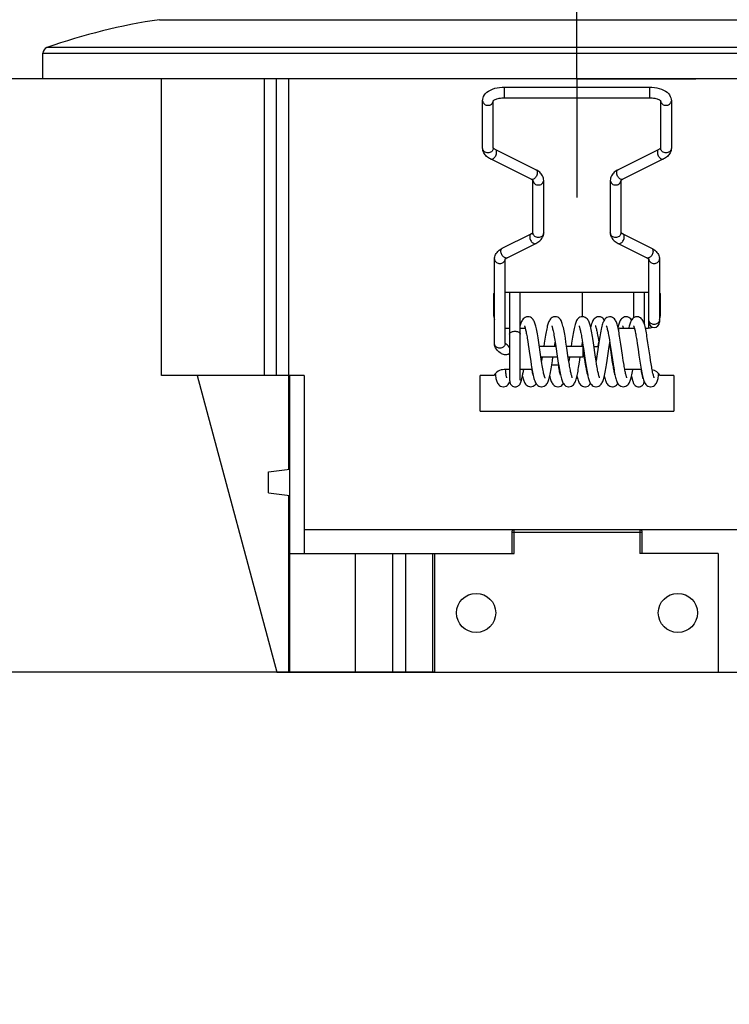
# Model space of a CAD drawing. Header units: millimetres. Extents: x 0 to 210, y 0 to 297.
# Tile 11 of 19: x 119 to 131, y 157 to 174. Entities that reach past the tile are written whole.
import ezdxf
from ezdxf.enums import TextEntityAlignment as Align

# ---------------------------------------------------------------- set-up
doc = ezdxf.new("R2010")
doc.units = ezdxf.units.MM
doc.header["$LTSCALE"] = 19.36
doc.linetypes.add('CENTER', pattern=[0.6, 0.375, -0.075, 0.075, -0.075])
doc.layers.get('0').update_dxf_attribs({"linetype": 'CONTINUOUS'})
doc.layers.add('Z_DIM_2D', color=7, linetype='CONTINUOUS')
doc.layers.add('Z_START_DATUMS', color=7, linetype='CONTINUOUS')
doc.styles.add('TEXTSTYLE_3', font='tridonic-metric-print-light.otf')
doc.dimstyles.new('DIMSTYLE_2', dxfattribs={"dimtxt": 2.2, "dimasz": 3.5, "dimexe": 1.5, "dimexo": 0, "dimgap": 0.55, "dimtad": 1, "dimlfac": 5, "dimdsep": 46, "dimtxsty": 'TEXTSTYLE_3', "dimcen": 0.09, "dimclrt": 5, "dimazin": 2, "dimtp": 0.2, "dimtm": 0.2, "dimtfac": 1, "dimtofl": 0, "dimtmove": 0, "dimatfit": 3, "dimfxl": 0, "dimtolj": 1, "dimarcsym": 0})
doc.dimstyles.new('DIMSTYLE_3', dxfattribs={"dimtxt": 2.2, "dimasz": 3.5, "dimexe": 1.5, "dimexo": 0, "dimgap": 0.55, "dimtad": 1, "dimlfac": 5, "dimdsep": 46, "dimtxsty": 'TEXTSTYLE_3', "dimcen": 0.09, "dimclrt": 5, "dimazin": 2, "dimtp": 0.3, "dimtm": 0.3, "dimtfac": 1, "dimtofl": 0, "dimtmove": 0, "dimatfit": 3, "dimfxl": 0, "dimtolj": 1, "dimarcsym": 0})

# ---------------------------------------------------------------- blocks, each defined once
blk = doc.blocks.new('*D2')
at = {"layer": 'Z_DIM_2D', "color": 2, "linetype": 'Continuous', "transparency": 16777216}
for p, q in [((142.44, 165.157), (142.44, 170.157)), ((142.44, 170.157), (142.44, 163.957)), ((132.746, 165.157), (143.94, 165.157)), ((142.44, 157.731), (142.44, 163.957)), ((130.326, 162.757), (143.94, 162.757)), ((142.44, 162.757), (142.44, 157.731))]:
    blk.add_line(p, q, dxfattribs=at)
at = {"layer": 'Z_DIM_2D', "color": 5, "linetype": 'Continuous', "transparency": 16777216, "style": 'TEXTSTYLE_3'}
blk.add_text('12', height=2.2, rotation=90, dxfattribs=at).set_placement((141.89, 160.496), align=Align.RIGHT)
blk = doc.blocks.new('_NONE')
blk = doc.blocks.new('*D3')
at = {"layer": 'Z_DIM_2D', "color": 2, "linetype": 'Continuous', "transparency": 16777216}
for p, q in [((128.838, 174.477), (108.768, 174.477)), ((110.268, 174.477), (110.268, 168.617)), ((110.268, 162.757), (110.268, 168.617)), ((125.546, 162.757), (108.768, 162.757))]:
    blk.add_line(p, q, dxfattribs=at)
at = {"layer": 'Z_DIM_2D', "color": 5, "linetype": 'Continuous', "transparency": 16777216, "style": 'TEXTSTYLE_3'}
blk.add_text('58.6', height=2.2, rotation=90, dxfattribs=at).set_placement((109.718, 168.617), align=Align.CENTER)
blk = doc.blocks.new('*D8')
at = {"layer": 'Z_DIM_2D', "color": 2, "linetype": 'Continuous', "transparency": 16777216}
for p, q in [((118.946, 172.757), (114.473, 172.757)), ((115.973, 172.757), (115.973, 167.757)), ((115.973, 162.757), (115.973, 167.757)), ((123.106, 162.757), (114.473, 162.757))]:
    blk.add_line(p, q, dxfattribs=at)
at = {"layer": 'Z_DIM_2D', "color": 5, "linetype": 'Continuous', "transparency": 16777216, "style": 'TEXTSTYLE_3'}
blk.add_text('50', height=2.2, rotation=90, dxfattribs=at).set_placement((115.423, 168.8), align=Align.CENTER)

msp = doc.modelspace()

# ---------------------------------------------------------------- linework, layer by layer
at = {"color": 9, "linetype": 'Continuous'}
for p, q in [((120.9071, 173.7515), (134.984, 173.7515)), ((118.9455, 173.1867), (136.9455, 173.1867)), ((136.8791, 173.2809), (119.012, 173.2809)), ((122.8827, 167.7572), (122.8827, 172.7572)), ((126.7255, 172.4372), (126.7255, 172.6172)), ((129.1655, 172.6172), (129.1655, 172.4372)), ((126.5342, 172.3736), (126.5355, 172.3872)), ((127.2046, 171.0395), (127.2054, 171.0314)), ((127.2054, 171.0314), (127.2095, 171.0182)), ((129.1317, 169.7362), (129.1233, 169.7391)), ((129.1561, 169.7153), (129.1569, 169.7071)), ((129.1569, 169.7071), (129.161, 169.694)), ((123.0855, 167.7572), (123.0855, 166.1752)), ((123.0855, 165.7391), (123.0855, 162.7572)), ((126.8455, 165.1172), (129.0455, 165.1172)), ((126.8855, 164.7572), (126.8855, 165.1572)), ((129.0055, 165.1572), (129.0055, 164.7572)), ((124.8373, 164.7572), (124.8373, 162.7572)), ((125.0635, 162.7572), (125.0635, 164.7572)), ((125.5113, 164.7572), (125.5113, 162.7572))]:
    msp.add_line(p, q, dxfattribs=at)
at = {"color": 7, "linetype": 'Continuous'}
for p, q in [((118.9455, 172.7572), (118.9455, 173.1867)), ((136.9455, 172.7572), (118.9456, 172.7572)), ((120.9455, 167.7572), (120.9455, 172.7572)), ((122.6778, 167.7572), (122.6778, 172.7572)), ((123.0814, 172.7572), (123.0814, 167.7572)), ((126.7255, 172.6172), (129.1655, 172.6172)), ((126.3555, 171.5851), (126.3555, 172.3872)), ((126.5355, 171.5851), (126.5355, 172.3816)), ((126.556, 172.3991), (126.5678, 172.4057)), ((126.7255, 172.4372), (129.1655, 172.4372)), ((129.3546, 172.3837), (129.3562, 172.3817)), ((129.3555, 172.3817), (129.3555, 171.5851)), ((129.5355, 172.3872), (129.5355, 171.5851)), ((126.5385, 171.5865), (126.5362, 171.589)), ((127.2523, 171.2244), (126.5678, 171.5666)), ((129.3233, 171.5666), (128.6388, 171.2244)), ((127.1718, 171.0634), (126.4873, 171.4057)), ((129.4038, 171.4057), (128.7193, 171.0634)), ((127.2041, 170.1609), (127.2041, 171.0411)), ((127.3841, 170.1609), (127.3841, 171.0449)), ((128.507, 171.0449), (128.507, 170.1609)), ((128.6864, 171.0394), (128.6861, 171.0389)), ((128.6876, 171.0411), (128.6864, 171.0394)), ((128.687, 171.0411), (128.687, 170.1609)), ((126.6873, 169.9001), (127.1718, 170.1424)), ((127.2012, 170.1622), (127.2035, 170.1647)), ((128.7193, 170.1424), (129.2038, 169.9001)), ((126.669, 169.8903), (126.6873, 169.9001)), ((126.7678, 169.7391), (127.2523, 169.9814)), ((128.6388, 169.9814), (129.1233, 169.7391)), ((129.2038, 169.9001), (129.2221, 169.8903)), ((129.2221, 169.8903), (129.2391, 169.8798)), ((126.5555, 168.2972), (126.5555, 169.7206)), ((126.7355, 168.2972), (126.7355, 169.7168)), ((129.1549, 169.7168), (129.1562, 169.7151)), ((129.1557, 168.5575), (129.1555, 169.7168)), ((129.1562, 169.7151), (129.1565, 169.7146)), ((129.3355, 169.7206), (129.3355, 168.6572)), ((126.5455, 168.7572), (126.5455, 169.1372)), ((129.1555, 169.1572), (126.7355, 169.1572)), ((126.8095, 169.1572), (126.8097, 167.8999)), ((126.9896, 167.8265), (126.9895, 169.1571)), ((128.0355, 169.1572), (128.0355, 168.747)), ((128.9015, 168.7296), (128.9015, 169.1571)), ((129.0815, 168.62), (129.0815, 169.1572)), ((129.3455, 169.1372), (129.3455, 168.7572)), ((126.7455, 168.5572), (126.8095, 168.5572)), ((126.9895, 168.5572), (127.0722, 168.5572)), ((128.6378, 168.557), (128.6325, 168.5797)), ((128.6431, 168.5326), (128.6378, 168.557)), ((128.6484, 168.5063), (128.6431, 168.5326)), ((128.6455, 168.5372), (128.6455, 168.5202)), ((128.6655, 168.5572), (128.9123, 168.5572)), ((129.0977, 168.5572), (129.1455, 168.5572)), ((127.1074, 168.3839), (127.1157, 168.3329)), ((127.7602, 168.3183), (127.7495, 168.3862)), ((128.2217, 168.3083), (128.2108, 168.378)), ((129.1415, 168.3095), (129.1308, 168.3783)), ((127.1157, 168.3329), (127.1242, 168.278)), ((127.1242, 168.278), (127.1512, 168.0954)), ((127.3069, 168.2738), (127.2947, 168.3537)), ((127.5888, 168.2472), (127.3108, 168.2472)), ((127.3938, 168.3036), (127.3853, 168.2472)), ((127.5729, 168.3504), (127.5835, 168.2826)), ((127.5835, 168.2826), (127.6186, 168.0449)), ((127.7755, 168.2156), (127.7602, 168.3183)), ((128.0455, 168.2472), (127.7708, 168.2472)), ((127.7993, 168.0543), (127.7755, 168.2156)), ((127.8536, 168.3023), (127.8453, 168.2472)), ((128.0319, 168.357), (128.0405, 168.3022)), ((128.0355, 168.3013), (128.0355, 168.2472)), ((128.0405, 168.3022), (128.054, 168.2124)), ((128.0748, 168.0505), (128.0425, 168.2693)), ((128.0455, 168.2472), (128.0455, 168.0672)), ((128.054, 168.2124), (128.0837, 168.011)), ((128.2575, 168.0661), (128.2217, 168.3083)), ((128.2308, 168.2472), (128.3053, 168.2472)), ((128.3096, 168.2756), (128.2757, 168.0464)), ((128.4522, 168.0091), (128.4873, 168.247)), ((128.4912, 168.3609), (128.5007, 168.3007)), ((128.5026, 168.2686), (128.4966, 168.3082)), ((128.5007, 168.3007), (128.5106, 168.2353)), ((128.532, 168.0687), (128.5026, 168.2686)), ((128.5058, 168.2472), (128.5089, 168.2472)), ((128.5106, 168.2353), (128.5421, 168.0216)), ((128.6849, 168.2875), (128.6747, 168.3536)), ((128.7127, 168.0981), (128.6849, 168.2875)), ((128.9527, 168.3516), (128.9616, 168.2947)), ((128.9616, 168.2947), (128.9755, 168.2019)), ((128.9755, 168.2019), (128.9902, 168.1021)), ((129.1768, 168.0704), (129.1415, 168.3095)), ((127.1512, 168.0954), (127.1655, 167.9995)), ((127.6153, 168.0672), (127.3373, 168.0672)), ((127.5316, 168.0052), (127.5409, 168.0672)), ((127.6186, 168.0449), (127.6308, 167.9651)), ((128.0455, 168.0672), (127.7973, 168.0672)), ((127.8082, 167.9955), (127.7993, 168.0543)), ((127.9884, 167.9844), (128.0008, 168.0672)), ((128.0723, 168.0672), (128.0753, 168.0672)), ((128.0833, 167.9944), (128.0748, 168.0505)), ((128.2573, 168.0672), (128.2788, 168.0672)), ((128.2669, 168.004), (128.2575, 168.0661)), ((128.2666, 168.0061), (128.2757, 168.0672)), ((128.2757, 168.0464), (128.2681, 167.9966)), ((128.541, 168.0092), (128.532, 168.0687)), ((128.5322, 168.0672), (128.5353, 168.0672)), ((128.7256, 168.0123), (128.7127, 168.0981)), ((128.9902, 168.1021), (129.0056, 167.999)), ((129.1862, 168.0088), (129.1768, 168.0704)), ((126.8097, 167.8999), (126.8094, 167.7705)), ((127.1655, 167.9995), (127.1755, 167.936)), ((127.3539, 167.9598), (127.343, 168.0297)), ((127.521, 167.9372), (127.6352, 167.9372)), ((127.817, 167.9409), (127.8082, 167.9955)), ((128.0845, 168.0061), (128.083, 167.9966)), ((128.0917, 167.9421), (128.0833, 167.9944)), ((128.0837, 168.011), (128.0943, 167.9428)), ((128.2761, 167.9466), (128.2669, 168.004)), ((128.5497, 167.9541), (128.541, 168.0092)), ((128.5421, 168.0216), (128.553, 167.9509)), ((128.5445, 168.0061), (128.543, 167.9966)), ((128.734, 167.9592), (128.7256, 168.0123)), ((129.0056, 167.999), (129.0162, 167.931)), ((129.1953, 167.9517), (129.1862, 168.0088)), ((123.3455, 167.7572), (120.9456, 167.7572)), ((121.5455, 167.7572), (122.8853, 162.7572)), ((123.1055, 162.7572), (123.1055, 167.7572)), ((123.3455, 167.7572), (123.3455, 164.7572)), ((126.3155, 167.1572), (126.3155, 167.7572)), ((126.5455, 167.7572), (126.3155, 167.7572)), ((126.5675, 167.7873), (126.5696, 167.7684)), ((126.8097, 167.8572), (126.7188, 167.8572)), ((126.8094, 167.7705), (126.8094, 167.7345)), ((126.8094, 167.7345), (126.8095, 167.714)), ((126.9894, 167.7485), (126.9896, 167.8265)), ((126.9894, 167.7287), (126.9894, 167.7485)), ((126.9896, 167.7118), (126.9894, 167.7287)), ((127.1887, 167.8572), (126.9897, 167.8572)), ((129.0287, 167.8572), (128.7517, 167.8572)), ((129.03, 167.8399), (129.0267, 167.8572)), ((129.3215, 167.7684), (129.3236, 167.7873)), ((129.5755, 167.7572), (129.3455, 167.7572)), ((129.5755, 167.7572), (129.5755, 167.1572)), ((126.3155, 167.1572), (129.5755, 167.1572)), ((122.7455, 166.1335), (123.1055, 166.1777)), ((122.7455, 165.7808), (122.7455, 166.1335)), ((122.7455, 165.7808), (123.1055, 165.7366)), ((132.7455, 165.1572), (123.3455, 165.1572)), ((126.8455, 165.1172), (126.8455, 164.7572)), ((129.0455, 164.7572), (129.0455, 165.1172)), ((123.1055, 164.7572), (126.8855, 164.7572)), ((124.2055, 164.7572), (124.2055, 162.7572)), ((125.5455, 164.7572), (125.5455, 162.7572)), ((130.3255, 164.7572), (129.0055, 164.7572)), ((130.3255, 164.7572), (130.3255, 162.7572)), ((122.8853, 162.7572), (130.3255, 162.7572))]:
    msp.add_line(p, q, dxfattribs=at)
for points in [[(126.3555, 172.3872), (126.3574, 172.4114), (126.3631, 172.4359), (126.3728, 172.4601), (126.3867, 172.4838), (126.405, 172.5067), (126.4279, 172.5284), (126.4552, 172.5484), (126.4873, 172.5666)], [(126.4873, 172.5666), (126.5234, 172.5825), (126.5616, 172.5952), (126.6013, 172.6049), (126.6422, 172.6117), (126.6837, 172.6158), (126.7255, 172.6172)], [(129.1655, 172.6172), (129.2075, 172.6158), (129.2491, 172.6117), (129.29, 172.6048), (129.3296, 172.5951), (129.3678, 172.5824), (129.4038, 172.5666)], [(129.4038, 172.5666), (129.4359, 172.5484), (129.4633, 172.5283), (129.4861, 172.5067), (129.5044, 172.4838), (129.5182, 172.4602), (129.5279, 172.4361), (129.5337, 172.4116), (129.5355, 172.3872)], [(126.5347, 172.3816), (126.5345, 172.3811), (126.5347, 172.3814), (126.5365, 172.3837), (126.5405, 172.3878), (126.5469, 172.3931), (126.556, 172.3991)], [(126.5678, 172.4057), (126.5813, 172.4118), (126.5969, 172.4177), (126.6148, 172.4231), (126.6345, 172.4279), (126.6558, 172.4318), (126.6784, 172.4348), (126.7017, 172.4365), (126.7255, 172.4372)], [(129.1655, 172.4372), (129.1893, 172.4366), (129.2127, 172.4348), (129.2352, 172.4319), (129.2565, 172.4279), (129.2763, 172.4231), (129.2941, 172.4177), (129.3098, 172.4118), (129.3233, 172.4057)], [(129.3233, 172.4057), (129.3352, 172.3991), (129.3443, 172.393), (129.3507, 172.3877), (129.3546, 172.3837)], [(126.3976, 171.4742), (126.3844, 171.492), (126.3738, 171.5102), (126.3657, 171.5287), (126.36, 171.5474), (126.3567, 171.5663), (126.3555, 171.5851)], [(126.5678, 171.5666), (126.5593, 171.5712), (126.5522, 171.5756), (126.5464, 171.5796), (126.5418, 171.5833), (126.5385, 171.5865)], [(129.3389, 171.5755), (129.3318, 171.5712), (129.3233, 171.5666)], [(129.3549, 171.589), (129.3526, 171.5865), (129.3493, 171.5833), (129.3447, 171.5796), (129.3389, 171.5755)], [(129.5355, 171.5851), (129.5344, 171.5664), (129.5311, 171.5475), (129.5254, 171.5288), (129.5174, 171.5103), (129.5068, 171.492), (129.4935, 171.4742)], [(126.4873, 171.4057), (126.469, 171.4155), (126.452, 171.426), (126.4362, 171.4373), (126.4218, 171.4492), (126.409, 171.4615), (126.3976, 171.4742)], [(129.4935, 171.4742), (129.4822, 171.4615), (129.4693, 171.4492), (129.455, 171.4373), (129.4391, 171.426), (129.4221, 171.4155), (129.4038, 171.4057)], [(127.3035, 171.1927), (127.2877, 171.204), (127.2706, 171.2146), (127.2523, 171.2244)], [(127.3421, 171.1559), (127.3307, 171.1686), (127.3179, 171.1808), (127.3035, 171.1927)], [(128.6035, 171.2041), (128.5877, 171.1928), (128.5733, 171.1809), (128.5604, 171.1686), (128.549, 171.1559)], [(128.6388, 171.2244), (128.6205, 171.2146), (128.6035, 171.2041)], [(127.1874, 171.0545), (127.1803, 171.0589), (127.1718, 171.0634)], [(127.2035, 171.0411), (127.2012, 171.0436), (127.1978, 171.0467), (127.1932, 171.0504), (127.1874, 171.0545)], [(127.2051, 171.0389), (127.2052, 171.0386), (127.2047, 171.0394), (127.2035, 171.0411)], [(127.3841, 171.0449), (127.383, 171.0636), (127.3796, 171.0825), (127.374, 171.1012), (127.3659, 171.1197), (127.3553, 171.138), (127.3421, 171.1559)], [(128.549, 171.1559), (128.5358, 171.1381), (128.5252, 171.1198), (128.5172, 171.1013), (128.5115, 171.0826), (128.5081, 171.0637), (128.507, 171.0449)], [(128.7193, 171.0634), (128.7108, 171.0589), (128.7037, 171.0545), (128.6978, 171.0504), (128.6933, 171.0467), (128.6899, 171.0436), (128.6876, 171.0411)], [(127.1718, 170.1424), (127.1803, 170.1469), (127.1874, 170.1513), (127.1932, 170.1554), (127.1978, 170.1591), (127.2012, 170.1622)], [(127.2523, 169.9814), (127.2706, 169.9912), (127.2876, 170.0017), (127.3034, 170.013), (127.3178, 170.0249), (127.3307, 170.0372), (127.3421, 170.0499)], [(127.3421, 170.0499), (127.3553, 170.0677), (127.3659, 170.086), (127.3739, 170.1045), (127.3796, 170.1232), (127.383, 170.1421), (127.3841, 170.1609)], [(128.507, 170.1609), (128.5081, 170.1421), (128.5115, 170.1233), (128.5171, 170.1046), (128.5252, 170.086), (128.5358, 170.0677), (128.549, 170.0499)], [(128.549, 170.0499), (128.5604, 170.0372), (128.5732, 170.0249), (128.5876, 170.0131), (128.6034, 170.0018), (128.6205, 169.9912), (128.6388, 169.9814)], [(128.6876, 170.1647), (128.6899, 170.1622), (128.6933, 170.159), (128.6979, 170.1554), (128.7037, 170.1513)], [(128.7037, 170.1513), (128.7108, 170.1469), (128.7193, 170.1424)], [(126.5976, 169.8316), (126.6089, 169.8443), (126.6218, 169.8566), (126.6361, 169.8685)], [(126.6361, 169.8685), (126.6519, 169.8797), (126.669, 169.8903)], [(129.2391, 169.8798), (129.2549, 169.8685), (129.2693, 169.8566), (129.2821, 169.8443), (129.2935, 169.8316)], [(126.5555, 169.7206), (126.5566, 169.7394), (126.56, 169.7582), (126.5657, 169.7769), (126.5737, 169.7955), (126.5843, 169.8138), (126.5976, 169.8316)], [(126.7345, 169.7146), (126.7344, 169.7144), (126.7349, 169.7151), (126.7362, 169.7168)], [(126.7362, 169.7168), (126.7385, 169.7193), (126.7418, 169.7225), (126.7464, 169.7262), (126.7522, 169.7302)], [(126.7522, 169.7302), (126.7593, 169.7346), (126.7678, 169.7391)], [(129.1233, 169.7391), (129.1318, 169.7346), (129.1389, 169.7302), (129.1447, 169.7261), (129.1493, 169.7225), (129.1526, 169.7193), (129.1549, 169.7168)], [(129.2935, 169.8316), (129.3067, 169.8138), (129.3173, 169.7955), (129.3254, 169.7771), (129.3311, 169.7584), (129.3344, 169.7395), (129.3355, 169.7206)], [(127.118, 168.7472), (127.1147, 168.7471), (127.0925, 168.744), (127.0715, 168.7361), (127.0538, 168.7245), (127.0393, 168.7107), (127.0282, 168.6965), (127.0194, 168.6821), (127.0122, 168.6677), (127.006, 168.653), (127.0003, 168.6374), (126.995, 168.621), (126.99, 168.6035), (126.9895, 168.602)], [(127.2559, 168.5654), (127.2506, 168.587), (127.2454, 168.6068), (127.2401, 168.6249), (127.2345, 168.6416), (127.2286, 168.6572), (127.2222, 168.6718), (127.2147, 168.6858), (127.2056, 168.6999), (127.1942, 168.7135), (127.1796, 168.7265), (127.162, 168.7373), (127.1411, 168.7445), (127.118, 168.7472)], [(127.5782, 168.7471), (127.5716, 168.7469), (127.5494, 168.743), (127.5292, 168.7347), (127.5125, 168.7233), (127.4989, 168.7102), (127.4883, 168.6967), (127.4798, 168.683), (127.4728, 168.6693), (127.4667, 168.6552), (127.4611, 168.6401), (127.4558, 168.6239), (127.4506, 168.6061), (127.4455, 168.5868), (127.4404, 168.5656), (127.4353, 168.5427), (127.4302, 168.518), (127.425, 168.4917), (127.4199, 168.4637), (127.4147, 168.4343), (127.4095, 168.4033), (127.4042, 168.371), (127.3938, 168.3036)], [(127.7495, 168.3862), (127.7441, 168.4193), (127.7385, 168.4514), (127.733, 168.4823), (127.7273, 168.5119), (127.7215, 168.5399), (127.7157, 168.566), (127.7098, 168.5902), (127.7038, 168.6124), (127.6977, 168.6323), (127.6913, 168.6505), (127.6844, 168.6671), (127.6766, 168.6828), (127.6669, 168.6983), (127.6548, 168.713), (127.6396, 168.7266), (127.6214, 168.7376), (127.6005, 168.7446), (127.5782, 168.7471)], [(128.0379, 168.747), (128.0356, 168.747), (128.0143, 168.7444), (127.994, 168.7373), (127.9761, 168.7264), (127.9612, 168.7129), (127.9494, 168.6984), (127.9398, 168.6832), (127.9322, 168.6679), (127.9255, 168.6519), (127.9193, 168.6345), (127.9133, 168.6155), (127.9075, 168.5946), (127.9018, 168.5717), (127.8962, 168.5472), (127.8907, 168.5208), (127.8852, 168.4928), (127.8798, 168.4634), (127.8744, 168.4326), (127.8691, 168.4008), (127.8638, 168.3684), (127.8536, 168.3023)], [(128.2108, 168.378), (128.2053, 168.4116), (128.1998, 168.4441), (128.1942, 168.4753), (128.1887, 168.5048), (128.1831, 168.5324), (128.1776, 168.5579), (128.1721, 168.5813), (128.1666, 168.6026), (128.161, 168.6219), (128.1554, 168.6394), (128.1494, 168.6554), (128.143, 168.6701), (128.1356, 168.6842), (128.1267, 168.6982), (128.1156, 168.7118), (128.1015, 168.7249), (128.0841, 168.736), (128.0634, 168.7438), (128.0408, 168.747), (128.0378, 168.747)], [(128.313, 168.7471), (128.3087, 168.747), (128.2872, 168.7438), (128.2675, 168.7365), (128.2506, 168.7259), (128.2362, 168.713), (128.2242, 168.6983), (128.2143, 168.6824), (128.206, 168.6657), (128.1988, 168.6477), (128.1921, 168.6284), (128.1859, 168.6075), (128.1799, 168.5849), (128.1755, 168.5665)], [(128.4984, 168.7466), (128.491, 168.7463), (128.4684, 168.7422), (128.4481, 168.7335), (128.4312, 168.7217), (128.4175, 168.708), (128.4067, 168.6938), (128.3979, 168.6791), (128.3905, 168.6639), (128.3838, 168.6477), (128.3776, 168.6297), (128.3715, 168.6098), (128.3656, 168.5875), (128.3597, 168.5629), (128.3538, 168.536), (128.348, 168.507), (128.3422, 168.4764), (128.3365, 168.4443), (128.3309, 168.4114), (128.3254, 168.3779), (128.32, 168.344), (128.3096, 168.2756)], [(128.4056, 168.6921), (128.4028, 168.6966), (128.3922, 168.7101), (128.3787, 168.7233), (128.362, 168.7347), (128.3418, 168.743), (128.3195, 168.7469), (128.3129, 168.7471)], [(128.6325, 168.5797), (128.6272, 168.6005), (128.6218, 168.6196), (128.6163, 168.637), (128.6105, 168.6531), (128.6041, 168.6681), (128.5968, 168.6825), (128.5878, 168.6969), (128.5766, 168.711), (128.5621, 168.7244), (128.5444, 168.7358), (128.5233, 168.7435), (128.5006, 168.7466), (128.4983, 168.7466)], [(128.7732, 168.7472), (128.7487, 168.7442), (128.7279, 168.7367), (128.7104, 168.7257), (128.6961, 168.7126), (128.6848, 168.699), (128.6758, 168.6849), (128.6684, 168.6708), (128.662, 168.656), (128.6561, 168.6402), (128.6504, 168.623), (128.645, 168.6041), (128.6396, 168.5835), (128.6355, 168.5666)], [(128.8655, 168.6922), (128.8634, 168.6958), (128.8524, 168.7101), (128.8379, 168.7241), (128.8201, 168.7358), (128.7991, 168.7439), (128.7767, 168.7471), (128.7731, 168.7472)], [(128.958, 168.7471), (128.9523, 168.7469), (128.9302, 168.7434), (128.91, 168.7353), (128.893, 168.7239), (128.8792, 168.7107), (128.8686, 168.6971), (128.86, 168.6834), (128.8531, 168.6697), (128.847, 168.6556), (128.8413, 168.6405), (128.836, 168.6243), (128.8308, 168.6065), (128.8256, 168.5871), (128.8205, 168.5659), (128.8185, 168.5572)], [(129.1033, 168.5316), (129.0977, 168.5573), (129.0921, 168.581), (129.0866, 168.6027), (129.0809, 168.6223), (129.0751, 168.6402), (129.0689, 168.6565), (129.0623, 168.6716), (129.0546, 168.686), (129.0453, 168.7001), (129.0339, 168.7138), (129.0194, 168.7266), (129.0018, 168.7372), (128.9812, 168.7444), (128.9579, 168.7471)], [(127.0592, 168.595), (127.0594, 168.5947), (127.0605, 168.5924), (127.0624, 168.5879), (127.0648, 168.5815), (127.0675, 168.5732), (127.0705, 168.5633), (127.0738, 168.5517), (127.0771, 168.5387)], [(127.0771, 168.5387), (127.0806, 168.5241), (127.0842, 168.5081), (127.0879, 168.4907), (127.0916, 168.4719), (127.0955, 168.4518), (127.0994, 168.4304), (127.1034, 168.4077), (127.1074, 168.3839)], [(127.2664, 168.5162), (127.2611, 168.5419), (127.2559, 168.5654)], [(127.5194, 168.5949), (127.5198, 168.5941), (127.5217, 168.5896), (127.5245, 168.5821), (127.5279, 168.572), (127.5316, 168.5594), (127.5356, 168.5445), (127.5398, 168.5274), (127.5442, 168.5082), (127.5487, 168.4869), (127.5533, 168.4635), (127.558, 168.4381), (127.5629, 168.4108), (127.5678, 168.3815), (127.5729, 168.3504)], [(127.9795, 168.5945), (127.9797, 168.594), (127.9812, 168.5909), (127.9834, 168.5855), (127.986, 168.578), (127.9891, 168.5684), (127.9924, 168.557), (127.9959, 168.5437), (127.9995, 168.5287), (128.0033, 168.5121), (128.0072, 168.494), (128.0111, 168.4744), (128.0152, 168.4534), (128.0192, 168.4311), (128.0234, 168.4076), (128.0276, 168.3828), (128.0319, 168.357)], [(128.2553, 168.5935), (128.2548, 168.5942), (128.2542, 168.5951), (128.2551, 168.5935), (128.2568, 168.5896), (128.2592, 168.5833), (128.262, 168.575), (128.2652, 168.5645), (128.2687, 168.552), (128.2723, 168.5377), (128.2761, 168.5216), (128.28, 168.5038), (128.2841, 168.4844), (128.2882, 168.4634), (128.2924, 168.441), (128.2967, 168.4171), (128.301, 168.3919), (128.3054, 168.3654)], [(128.4396, 168.5946), (128.4399, 168.5941), (128.4414, 168.5908), (128.4436, 168.585), (128.4465, 168.5769), (128.4497, 168.5664), (128.4532, 168.5539), (128.4569, 168.5394), (128.4608, 168.523), (128.4649, 168.5048), (128.469, 168.4849), (128.4733, 168.4633), (128.4776, 168.4401), (128.4821, 168.4152), (128.4866, 168.3888), (128.4912, 168.3609)], [(128.715, 168.594), (128.7146, 168.5946), (128.7139, 168.5956), (128.7146, 168.5943), (128.7161, 168.5909), (128.7183, 168.5854), (128.7209, 168.5781), (128.7238, 168.569), (128.7269, 168.5582), (128.7272, 168.5572)], [(128.8995, 168.5946), (128.8997, 168.594), (128.9012, 168.5908), (128.9035, 168.5852), (128.9062, 168.5775), (128.9092, 168.5678), (128.9126, 168.5562), (128.9161, 168.5427)], [(128.9161, 168.5427), (128.9198, 168.5276), (128.9236, 168.5107), (128.9275, 168.4923), (128.9315, 168.4724), (128.9356, 168.4509), (128.9398, 168.4281), (128.9441, 168.4039), (128.9484, 168.3784), (128.9527, 168.3516)], [(129.1308, 168.3783), (129.1254, 168.4116), (129.1199, 168.4438), (129.1144, 168.4747), (129.1088, 168.504), (129.1033, 168.5316)], [(127.2947, 168.3537), (127.2888, 168.3908), (127.283, 168.4256), (127.2773, 168.4581), (127.2718, 168.4883), (127.2664, 168.5162)], [(128.3054, 168.3654), (128.3144, 168.3087), (128.3145, 168.3082)], [(128.6747, 168.3536), (128.6695, 168.3862), (128.6643, 168.418), (128.659, 168.4488), (128.6537, 168.4783), (128.6484, 168.5063)], [(126.6282, 168.1557), (126.6052, 168.1774), (126.5868, 168.2003), (126.5729, 168.2239), (126.5632, 168.2482), (126.5574, 168.2727), (126.5555, 168.2972)], [(126.7432, 168.2942), (126.7384, 168.2985), (126.7356, 168.3017)], [(126.7548, 168.2857), (126.7482, 168.2903), (126.7432, 168.2942)], [(126.8095, 168.2289), (126.8048, 168.2359), (126.7932, 168.2506), (126.7808, 168.2639), (126.768, 168.2756), (126.7548, 168.2857)], [(127.343, 168.0297), (127.3254, 168.1481), (127.3069, 168.2738)], [(127.5673, 168.2472), (127.5764, 168.3067), (127.5781, 168.3177)], [(128.0273, 168.2472), (128.0366, 168.3082), (128.0381, 168.3177)], [(128.3023, 168.2472), (128.3128, 168.3162), (128.313, 168.3177)], [(128.4873, 168.247), (128.4966, 168.3078), (128.4981, 168.3177)], [(126.6701, 168.1268), (126.6482, 168.1406), (126.6282, 168.1557)], [(126.6702, 168.1269), (126.6838, 168.12), (126.7008, 168.1141), (126.7178, 168.1104), (126.7341, 168.1089), (126.7495, 168.1093), (126.764, 168.1113), (126.7775, 168.1148), (126.7897, 168.1195), (126.8005, 168.1253), (126.8095, 168.1319)], [(127.3466, 168.0061), (127.3493, 168.0235), (127.3558, 168.0672)], [(127.3589, 168.0672), (127.3501, 168.0097), (127.3481, 167.9966)], [(127.8188, 168.0672), (127.812, 168.022), (127.8081, 167.9966)], [(127.1755, 167.936), (127.1806, 167.9046), (127.1858, 167.8738)], [(127.1858, 167.8738), (127.1911, 167.8436), (127.1966, 167.8141), (127.2023, 167.7856), (127.2081, 167.7583), (127.2141, 167.7327), (127.2203, 167.709), (127.2266, 167.6877), (127.2333, 167.6684), (127.2403, 167.6509), (127.2482, 167.6347), (127.2577, 167.6191), (127.2691, 167.6045), (127.2833, 167.5909), (127.3004, 167.5795), (127.3205, 167.5714), (127.3424, 167.5678), (127.3485, 167.5676)], [(127.3484, 167.5676), (127.3724, 167.5704), (127.3932, 167.5778), (127.4108, 167.5887), (127.4252, 167.6017), (127.4366, 167.6155), (127.4458, 167.6298), (127.4532, 167.6441), (127.4596, 167.659), (127.4655, 167.6751), (127.4711, 167.6926), (127.4766, 167.7119), (127.4821, 167.7331), (127.4876, 167.7566), (127.4931, 167.7821), (127.4987, 167.8096), (127.5042, 167.839), (127.5098, 167.87), (127.5153, 167.9023), (127.5208, 167.9358), (127.5316, 168.0052)], [(127.4059, 167.7211), (127.4064, 167.7204), (127.4067, 167.72), (127.4054, 167.7225), (127.403, 167.7282), (127.3999, 167.7369), (127.3963, 167.7484), (127.3923, 167.7625), (127.388, 167.7792), (127.3836, 167.7984), (127.379, 167.82), (127.3742, 167.8438), (127.3693, 167.8697), (127.3643, 167.8977), (127.3592, 167.9278), (127.3539, 167.9598)], [(127.6308, 167.9651), (127.6368, 167.9273), (127.6427, 167.8915), (127.6486, 167.8578), (127.6543, 167.8263), (127.66, 167.7971), (127.6656, 167.7702), (127.6712, 167.7454), (127.6767, 167.7229), (127.6823, 167.7023), (127.688, 167.6836), (127.6939, 167.6664), (127.7003, 167.6504), (127.7076, 167.6353), (127.7163, 167.6205), (127.7271, 167.6061), (127.741, 167.5922), (127.7582, 167.5802), (127.7788, 167.5715), (127.8014, 167.5676), (127.8081, 167.5674)], [(127.6669, 167.7643), (127.6654, 167.7702), (127.6616, 167.7856), (127.6577, 167.8028), (127.6536, 167.8216), (127.6495, 167.842), (127.6454, 167.8639), (127.6411, 167.8872), (127.6368, 167.9119), (127.6325, 167.9372)], [(127.808, 167.5674), (127.8323, 167.5703), (127.8533, 167.5779), (127.871, 167.589), (127.8855, 167.6022), (127.8968, 167.6162), (127.9059, 167.6304), (127.9133, 167.6448), (127.9197, 167.6597), (127.9256, 167.6757), (127.9312, 167.6929), (127.9366, 167.7118), (127.9419, 167.7323), (127.9472, 167.7547), (127.9524, 167.7787), (127.9577, 167.8046), (127.9629, 167.8319), (127.9682, 167.8607), (127.9733, 167.8907), (127.9784, 167.9215), (127.9884, 167.9844)], [(127.8658, 167.7207), (127.8663, 167.72), (127.8668, 167.7191), (127.866, 167.7208), (127.8643, 167.7248), (127.8619, 167.7311), (127.8591, 167.7395), (127.8559, 167.7498), (127.8526, 167.7619), (127.849, 167.7757), (127.8453, 167.7912), (127.8415, 167.8082), (127.8376, 167.8268), (127.8337, 167.8468), (127.8296, 167.8683), (127.8255, 167.8912), (127.8212, 167.9154), (127.817, 167.9409)], [(128.1266, 167.7657), (128.1261, 167.7675), (128.1226, 167.7814), (128.119, 167.7968), (128.1153, 167.8136), (128.1116, 167.8318), (128.1077, 167.8513), (128.1038, 167.8721), (128.0999, 167.8943), (128.0958, 167.9176), (128.0917, 167.9421)], [(128.0943, 167.9428), (128.0997, 167.9099), (128.105, 167.8783), (128.1103, 167.8483), (128.1155, 167.8199), (128.1207, 167.7934), (128.1259, 167.7687), (128.131, 167.7459), (128.1361, 167.725), (128.1412, 167.706), (128.1464, 167.6886), (128.1517, 167.6728), (128.1573, 167.6581), (128.1633, 167.6443), (128.1702, 167.6308), (128.1785, 167.6174), (128.1889, 167.604), (128.2023, 167.591), (128.219, 167.5796), (128.2391, 167.5712), (128.2614, 167.5673), (128.2681, 167.5671)], [(128.268, 167.5671), (128.2904, 167.5696), (128.3109, 167.5765), (128.3284, 167.5869), (128.343, 167.5995), (128.3547, 167.6132), (128.3641, 167.6274), (128.3719, 167.6419), (128.3787, 167.6573), (128.385, 167.6739), (128.3909, 167.6921), (128.3967, 167.7122), (128.4024, 167.7343), (128.408, 167.7584), (128.4137, 167.7845), (128.4193, 167.8125), (128.4248, 167.8422), (128.4304, 167.8735), (128.4359, 167.906), (128.4414, 167.9397), (128.4522, 168.0091)], [(128.326, 167.7205), (128.3265, 167.7198), (128.3271, 167.7189), (128.3263, 167.7204), (128.3246, 167.7243), (128.3222, 167.7304), (128.3194, 167.7385), (128.3163, 167.7487), (128.3129, 167.7607), (128.3092, 167.7747), (128.3055, 167.7904), (128.3015, 167.808), (128.2975, 167.8273), (128.2934, 167.8482), (128.2892, 167.8706), (128.2849, 167.8946), (128.2805, 167.9199), (128.2761, 167.9466)], [(128.5875, 167.7621), (128.5856, 167.7691), (128.582, 167.7839), (128.5783, 167.8002), (128.5744, 167.8181), (128.5705, 167.8375), (128.5664, 167.8583), (128.5624, 167.8804), (128.5582, 167.9038), (128.554, 167.9284), (128.5497, 167.9541)], [(128.553, 167.9509), (128.5585, 167.9169), (128.564, 167.8841), (128.5695, 167.8529), (128.5749, 167.8234), (128.5803, 167.7958), (128.5857, 167.7702), (128.591, 167.7466), (128.5963, 167.725), (128.6015, 167.7052), (128.6069, 167.6871), (128.6124, 167.6706), (128.6182, 167.6554), (128.6245, 167.6411), (128.6319, 167.6271), (128.6413, 167.6128), (128.6531, 167.599), (128.668, 167.5862), (128.6858, 167.5759), (128.7059, 167.5694), (128.7276, 167.5672)], [(128.7863, 167.7196), (128.7867, 167.719), (128.7871, 167.7184), (128.7861, 167.7202), (128.7843, 167.7246), (128.7818, 167.7313), (128.779, 167.7399), (128.7758, 167.7504), (128.7725, 167.7625), (128.769, 167.7762), (128.7654, 167.7913), (128.7617, 167.8079), (128.7579, 167.8258), (128.754, 167.845), (128.7501, 167.8655), (128.7462, 167.8872), (128.7422, 167.9101), (128.7381, 167.9341), (128.734, 167.9592)], [(129.0162, 167.931), (129.0217, 167.8979), (129.0272, 167.8656), (129.0328, 167.8344), (129.0385, 167.8046), (129.0442, 167.7765), (129.05, 167.7503), (129.0558, 167.7263), (129.0617, 167.7045), (129.0676, 167.6847), (129.0738, 167.6668), (129.0804, 167.6503), (129.0878, 167.6349), (129.0967, 167.6199), (129.1076, 167.6054), (129.1217, 167.5915), (129.1389, 167.5796), (129.1594, 167.5712), (129.1817, 167.5674), (129.188, 167.5672)], [(129.2167, 167.8312), (129.2126, 167.8525), (129.2084, 167.8753), (129.2041, 167.8994), (129.1997, 167.9249), (129.1953, 167.9517)], [(126.5696, 167.7684), (126.5728, 167.7459), (126.5762, 167.725), (126.58, 167.7059), (126.5841, 167.6883), (126.5887, 167.6723), (126.5937, 167.6573), (126.5995, 167.643), (126.6065, 167.6291), (126.6154, 167.615), (126.6267, 167.6012), (126.6412, 167.5882), (126.6587, 167.5774), (126.6794, 167.57), (126.7032, 167.5672)], [(126.7638, 167.7167), (126.7638, 167.7169), (126.7628, 167.7191), (126.7612, 167.7237), (126.7592, 167.7304), (126.757, 167.7395), (126.7546, 167.7506), (126.7522, 167.7638), (126.7499, 167.779), (126.7476, 167.796), (126.7456, 167.8149), (126.7437, 167.8354), (126.742, 167.8576), (126.7419, 167.8586)], [(126.8095, 167.714), (126.8097, 167.7047), (126.8098, 167.6961), (126.8101, 167.688), (126.8104, 167.6806), (126.8107, 167.6736), (126.8112, 167.6671), (126.8118, 167.6608), (126.8125, 167.6547), (126.8135, 167.6483), (126.8149, 167.6413), (126.8172, 167.6333), (126.8208, 167.6235), (126.8265, 167.6125), (126.8348, 167.6007), (126.8458, 167.5894), (126.8592, 167.5796), (126.8748, 167.5723), (126.8914, 167.5683), (126.9054, 167.5673)], [(126.9909, 167.6786), (126.9908, 167.6789), (126.9907, 167.6805), (126.9905, 167.6835), (126.9903, 167.6874), (126.99, 167.6923), (126.9899, 167.698), (126.9897, 167.7045), (126.9896, 167.7118)], [(127.0128, 167.69), (127.0153, 167.7003), (127.0179, 167.7113), (127.0206, 167.723), (127.0234, 167.7354), (127.0263, 167.7486), (127.0292, 167.7624), (127.0322, 167.777), (127.0352, 167.7922), (127.0383, 167.8082), (127.0415, 167.8249), (127.0447, 167.8422), (127.0474, 167.8572)], [(127.0258, 167.7463), (127.0261, 167.7448), (127.0315, 167.723), (127.0369, 167.7032), (127.0424, 167.6853), (127.048, 167.669), (127.054, 167.654), (127.0605, 167.6398), (127.0681, 167.6261), (127.0775, 167.6123), (127.0892, 167.5988), (127.1042, 167.5861), (127.1223, 167.5759), (127.143, 167.5693), (127.1635, 167.5672)], [(127.2066, 167.7655), (127.2051, 167.7711), (127.2015, 167.7857), (127.1978, 167.8019), (127.194, 167.8196), (127.1901, 167.8388), (127.1866, 167.8572)], [(127.4855, 167.7478), (127.4891, 167.7328), (127.4947, 167.7112), (127.5004, 167.6915), (127.5062, 167.6737), (127.5124, 167.6573), (127.5191, 167.6421), (127.5269, 167.6276), (127.5363, 167.6133), (127.548, 167.5996), (127.5628, 167.5868), (127.5805, 167.5764), (127.6011, 167.5695), (127.6229, 167.5671)], [(127.9456, 167.7479), (127.9489, 167.7338), (127.9543, 167.7126), (127.9598, 167.6934), (127.9654, 167.6759), (127.9713, 167.6599), (127.9777, 167.645), (127.985, 167.6307), (127.994, 167.6165), (128.0051, 167.6027), (128.0194, 167.5895), (128.0369, 167.5783), (128.0577, 167.5706), (128.0803, 167.5674), (128.0831, 167.5674)], [(128.4056, 167.7478), (128.4089, 167.7337), (128.4143, 167.7124), (128.4199, 167.693), (128.4255, 167.6754), (128.4314, 167.6593), (128.4378, 167.6444), (128.4452, 167.63), (128.4543, 167.6157), (128.4657, 167.6019), (128.4802, 167.5888), (128.4978, 167.5779), (128.5185, 167.5705), (128.5427, 167.5676)], [(128.7276, 167.5672), (128.7482, 167.5693), (128.7691, 167.576), (128.7871, 167.5863), (128.8021, 167.5991), (128.8138, 167.6126), (128.8232, 167.6264), (128.8308, 167.6402), (128.8373, 167.6544), (128.8433, 167.6695), (128.8489, 167.6859), (128.8544, 167.7039), (128.8598, 167.7238), (128.8652, 167.7458), (128.8706, 167.7699), (128.8761, 167.7961), (128.8816, 167.8244), (128.8871, 167.8546), (128.8875, 167.8572)], [(128.8653, 167.7463), (128.8662, 167.742), (128.8693, 167.7283), (128.8722, 167.7155), (128.875, 167.7036), (128.8777, 167.6926), (128.8803, 167.6824), (128.8828, 167.673), (128.8852, 167.6644), (128.8876, 167.6564), (128.8899, 167.649), (128.8923, 167.6421), (128.8948, 167.6355), (128.8975, 167.629), (128.9007, 167.6222), (128.9049, 167.6146), (128.9105, 167.6062), (128.9184, 167.5967), (128.9286, 167.5872), (128.9413, 167.5786), (128.9562, 167.5721), (128.9723, 167.5682), (128.9857, 167.5673)], [(129.0621, 167.702), (129.0623, 167.7016), (129.0624, 167.7012), (129.0621, 167.702), (129.0615, 167.7039), (129.0605, 167.7068), (129.0593, 167.7106), (129.058, 167.7152), (129.0565, 167.7206), (129.0548, 167.7267), (129.0531, 167.7336), (129.0512, 167.7411), (129.0492, 167.7494), (129.0471, 167.7583), (129.0449, 167.7679), (129.0426, 167.7782), (129.0403, 167.7892), (129.0378, 167.8009), (129.0353, 167.8132), (129.0327, 167.8262), (129.03, 167.8399)], [(129.1879, 167.5672), (129.2117, 167.57), (129.2324, 167.5774), (129.2499, 167.5882), (129.2644, 167.6012), (129.2757, 167.615), (129.2846, 167.6291), (129.2916, 167.643), (129.2974, 167.6573), (129.3024, 167.6723), (129.307, 167.6883), (129.3111, 167.7059), (129.3149, 167.725), (129.3183, 167.7459), (129.3215, 167.7684)], [(129.2458, 167.7206), (129.2463, 167.7198), (129.247, 167.7188), (129.2462, 167.7204), (129.2444, 167.7245), (129.2419, 167.7309), (129.239, 167.7395), (129.2358, 167.7502), (129.2323, 167.7628), (129.2286, 167.7773), (129.2248, 167.7936), (129.2208, 167.8116), (129.2167, 167.8312)], [(126.7031, 167.5672), (126.7094, 167.5674), (126.7317, 167.5712), (126.7522, 167.5796), (126.7694, 167.5915), (126.7835, 167.6054), (126.7944, 167.6199), (126.8033, 167.6349), (126.8107, 167.6503), (126.8125, 167.6548)], [(126.9054, 167.5673), (126.9185, 167.5682), (126.9345, 167.5719), (126.9493, 167.5783), (126.962, 167.5868), (126.9723, 167.5962), (126.9802, 167.6057), (126.9859, 167.6141), (126.9901, 167.6217), (126.9934, 167.6285), (126.9961, 167.6349), (126.9986, 167.6414), (127.0009, 167.6482), (127.0032, 167.6554), (127.0055, 167.6631), (127.0079, 167.6715), (127.0103, 167.6804), (127.0128, 167.69)], [(127.1635, 167.5672), (127.1854, 167.5694), (127.2055, 167.576), (127.2233, 167.5863), (127.2382, 167.5992), (127.2499, 167.613), (127.2559, 167.6221)], [(127.623, 167.5671), (127.6299, 167.5673), (127.6522, 167.5713), (127.6724, 167.5797), (127.689, 167.5912), (127.7024, 167.6043), (127.7128, 167.6177), (127.7154, 167.622)], [(128.083, 167.5674), (128.0896, 167.5676), (128.1121, 167.5715), (128.1328, 167.5801), (128.1499, 167.5921), (128.1638, 167.6059), (128.1746, 167.6203), (128.1757, 167.622)], [(128.5426, 167.5676), (128.553, 167.5681), (128.5744, 167.5725), (128.5932, 167.5808), (128.6092, 167.592), (128.6226, 167.6051), (128.6339, 167.6198), (128.6352, 167.622)], [(128.9857, 167.5673), (129.0014, 167.5685), (129.0185, 167.5732), (129.0342, 167.581), (129.0475, 167.5913), (129.0578, 167.6026), (129.0655, 167.6141), (129.0707, 167.6245), (129.0741, 167.6339), (129.0763, 167.642), (129.0778, 167.6492), (129.0786, 167.6548)]]:
    msp.add_lwpolyline(points, dxfattribs=at)
at = {"color": 9, "linetype": 'Continuous'}
for points in [[(126.3555, 172.3872), (126.3569, 172.3736), (126.361, 172.3605), (126.3676, 172.3482), (126.3766, 172.3371), (126.3877, 172.3274), (126.4005, 172.3197), (126.4148, 172.3139), (126.4299, 172.3104), (126.4455, 172.3092), (126.4612, 172.3104), (126.4763, 172.3139), (126.4905, 172.3197), (126.5034, 172.3274), (126.5145, 172.3371), (126.5235, 172.3482), (126.5301, 172.3605), (126.5342, 172.3736)], [(129.3555, 172.3872), (129.3569, 172.3736), (129.361, 172.3605)], [(129.361, 172.3605), (129.3676, 172.3482), (129.3766, 172.3371), (129.3877, 172.3274), (129.4005, 172.3197), (129.4148, 172.3139), (129.4299, 172.3104), (129.4455, 172.3092), (129.4612, 172.3104), (129.4763, 172.3139), (129.4905, 172.3197), (129.5034, 172.3274), (129.5145, 172.3371), (129.5235, 172.3482), (129.5301, 172.3605), (129.5342, 172.3736), (129.5355, 172.3872)], [(126.5355, 171.5851), (126.5342, 171.5716), (126.5301, 171.5585), (126.5235, 171.5462), (126.5145, 171.535), (126.5034, 171.5254), (126.4905, 171.5176), (126.4763, 171.5119), (126.4612, 171.5084), (126.4455, 171.5072), (126.4299, 171.5084), (126.4148, 171.5119), (126.4005, 171.5176), (126.3877, 171.5254), (126.3766, 171.535), (126.3676, 171.5462), (126.361, 171.5585), (126.3569, 171.5716), (126.3555, 171.5851)], [(126.4873, 171.4057), (126.4957, 171.4027), (126.5058, 171.402), (126.5165, 171.4039), (126.5276, 171.4082), (126.5386, 171.4149), (126.5493, 171.4238), (126.5594, 171.4346), (126.5685, 171.4469), (126.5763, 171.4604), (126.5827, 171.4747), (126.5874, 171.4894), (126.5902, 171.504), (126.5912, 171.518)], [(126.5912, 171.518), (126.5902, 171.531), (126.5874, 171.5427), (126.5827, 171.5527), (126.5763, 171.5606), (126.5678, 171.5666)], [(129.3233, 171.5666), (129.3148, 171.5606), (129.3084, 171.5527), (129.3037, 171.5427), (129.3009, 171.531), (129.2999, 171.518)], [(129.2999, 171.518), (129.3009, 171.504), (129.3037, 171.4894), (129.3084, 171.4747), (129.3148, 171.4604), (129.3226, 171.4469), (129.3317, 171.4346), (129.3418, 171.4238), (129.3525, 171.4149), (129.3635, 171.4082), (129.3746, 171.4039), (129.3853, 171.402), (129.3954, 171.4027), (129.4038, 171.4057)], [(129.5355, 171.5851), (129.5342, 171.5716), (129.5301, 171.5585), (129.5235, 171.5462), (129.5145, 171.535), (129.5034, 171.5254), (129.4905, 171.5176), (129.4763, 171.5119), (129.4612, 171.5084), (129.4455, 171.5072), (129.4299, 171.5084), (129.4148, 171.5119), (129.4005, 171.5176), (129.3877, 171.5254), (129.3766, 171.535), (129.3676, 171.5462), (129.361, 171.5585), (129.3569, 171.5716), (129.3555, 171.5851)], [(127.2523, 171.2244), (127.2608, 171.2184), (127.2672, 171.2104), (127.2719, 171.2005), (127.2747, 171.1888), (127.2757, 171.1757)], [(128.6154, 171.1757), (128.6164, 171.1888), (128.6192, 171.2005), (128.6239, 171.2104), (128.6303, 171.2184), (128.6388, 171.2244)], [(127.2757, 171.1757), (127.2747, 171.1617), (127.2719, 171.1471), (127.2672, 171.1325), (127.2608, 171.1182), (127.253, 171.1046), (127.2439, 171.0923), (127.2338, 171.0815), (127.2231, 171.0727), (127.2121, 171.066), (127.201, 171.0616), (127.1903, 171.0598), (127.1802, 171.0605), (127.1718, 171.0634)], [(127.2095, 171.0182), (127.2161, 171.0059), (127.2251, 170.9948), (127.2362, 170.9852), (127.2491, 170.9774), (127.2633, 170.9717), (127.2784, 170.9681), (127.2941, 170.967), (127.3097, 170.9681), (127.3249, 170.9717), (127.3391, 170.9774), (127.3519, 170.9852), (127.363, 170.9948), (127.372, 171.0059), (127.3786, 171.0182), (127.3827, 171.0314), (127.3841, 171.0449)], [(128.507, 171.0449), (128.5084, 171.0314), (128.5124, 171.0182), (128.5191, 171.0059), (128.5281, 170.9948), (128.5392, 170.9852), (128.552, 170.9774), (128.5662, 170.9717), (128.5814, 170.9681), (128.597, 170.967), (128.6126, 170.9681), (128.6278, 170.9717), (128.642, 170.9774), (128.6549, 170.9852), (128.666, 170.9948), (128.675, 171.0059), (128.6816, 171.0182), (128.6857, 171.0314), (128.6864, 171.0389)], [(128.7193, 171.0634), (128.7109, 171.0605), (128.7008, 171.0598), (128.6901, 171.0616), (128.679, 171.066), (128.668, 171.0727), (128.6573, 171.0815), (128.6472, 171.0923), (128.6381, 171.1046), (128.6303, 171.1182), (128.6239, 171.1325), (128.6192, 171.1471), (128.6164, 171.1617), (128.6154, 171.1757)], [(127.1718, 170.1424), (127.1633, 170.1364), (127.157, 170.1284), (127.1523, 170.1184), (127.1494, 170.1068), (127.1484, 170.0937)], [(127.1484, 170.0937), (127.1494, 170.0797), (127.1523, 170.0651), (127.157, 170.0505), (127.1633, 170.0362), (127.1712, 170.0226), (127.1802, 170.0103), (127.1903, 169.9995), (127.201, 169.9907), (127.2121, 169.9839), (127.2231, 169.9796), (127.2338, 169.9778), (127.2439, 169.9785), (127.2523, 169.9814)], [(127.3841, 170.1609), (127.3827, 170.1473), (127.3786, 170.1342), (127.372, 170.1219), (127.363, 170.1108), (127.3519, 170.1012), (127.3391, 170.0934), (127.3249, 170.0876), (127.3097, 170.0841), (127.2941, 170.0829), (127.2784, 170.0841), (127.2633, 170.0876), (127.2491, 170.0934), (127.2362, 170.1012), (127.2251, 170.1108), (127.2161, 170.1219), (127.2095, 170.1342), (127.2054, 170.1473), (127.2041, 170.1609)], [(128.687, 170.1609), (128.6857, 170.1473), (128.6816, 170.1342), (128.675, 170.1219), (128.666, 170.1108), (128.6549, 170.1012), (128.642, 170.0934), (128.6278, 170.0876), (128.6126, 170.0841), (128.597, 170.0829), (128.5814, 170.0841), (128.5662, 170.0876), (128.552, 170.0934), (128.5392, 170.1012), (128.5281, 170.1108), (128.5191, 170.1219), (128.5124, 170.1342), (128.5084, 170.1473), (128.507, 170.1609)], [(128.6388, 169.9814), (128.6472, 169.9785), (128.6573, 169.9778), (128.668, 169.9796), (128.679, 169.9839), (128.6901, 169.9907), (128.7008, 169.9995), (128.7109, 170.0103), (128.7199, 170.0226), (128.7278, 170.0362), (128.7341, 170.0505), (128.7388, 170.0651), (128.7417, 170.0797), (128.7427, 170.0937)], [(128.7427, 170.0937), (128.7417, 170.1068), (128.7388, 170.1184), (128.7341, 170.1284), (128.7278, 170.1364), (128.7193, 170.1424)], [(126.6639, 169.8515), (126.6649, 169.8645), (126.6678, 169.8762), (126.6724, 169.8862), (126.6788, 169.8941), (126.6873, 169.9001)], [(129.2038, 169.9001), (129.2123, 169.8941), (129.2187, 169.8862), (129.2233, 169.8762), (129.2262, 169.8645), (129.2272, 169.8515)], [(126.5555, 169.7206), (126.5569, 169.7071), (126.561, 169.694), (126.5676, 169.6817), (126.5766, 169.6705), (126.5877, 169.6609), (126.6005, 169.6531), (126.6148, 169.6474), (126.6299, 169.6439), (126.6455, 169.6427), (126.6612, 169.6439), (126.6763, 169.6474), (126.6905, 169.6531), (126.7034, 169.6609), (126.7145, 169.6705), (126.7235, 169.6817), (126.7301, 169.694), (126.7342, 169.7071), (126.7349, 169.7146)], [(126.7165, 169.7484), (126.7058, 169.7573), (126.6957, 169.768), (126.6867, 169.7804), (126.6788, 169.7939), (126.6724, 169.8082), (126.6678, 169.8229), (126.6649, 169.8374), (126.6639, 169.8515)], [(126.7678, 169.7391), (126.7594, 169.7362), (126.7493, 169.7355), (126.7386, 169.7373), (126.7276, 169.7417), (126.7165, 169.7484)], [(129.2272, 169.8515), (129.2262, 169.8374), (129.2233, 169.8229), (129.2187, 169.8082), (129.2123, 169.7939), (129.2044, 169.7804), (129.1954, 169.768), (129.1853, 169.7573), (129.1746, 169.7484), (129.1635, 169.7417), (129.1525, 169.7373), (129.1418, 169.7355), (129.1317, 169.7362)], [(129.161, 169.694), (129.1676, 169.6817), (129.1766, 169.6705), (129.1877, 169.6609), (129.2005, 169.6531), (129.2148, 169.6474), (129.2299, 169.6439), (129.2455, 169.6427), (129.2612, 169.6439), (129.2763, 169.6474), (129.2905, 169.6531), (129.3034, 169.6609), (129.3145, 169.6705), (129.3235, 169.6817), (129.3301, 169.694), (129.3342, 169.7071), (129.3355, 169.7206)], [(129.2455, 168.6167), (129.2315, 168.6177), (129.2177, 168.6205), (129.2047, 168.6252), (129.1926, 168.6316), (129.1819, 168.6396), (129.1727, 168.6489), (129.1654, 168.6593), (129.16, 168.6706), (129.1567, 168.6825), (129.1555, 168.6947)], [(129.3355, 168.6947), (129.3344, 168.6825), (129.3311, 168.6706), (129.3257, 168.6593), (129.3184, 168.6489)], [(129.3184, 168.6489), (129.3092, 168.6396), (129.2984, 168.6316), (129.2864, 168.6252), (129.2734, 168.6205), (129.2596, 168.6177), (129.2455, 168.6167)], [(126.8095, 168.4513), (126.8106, 168.4592), (126.8139, 168.4673), (126.8193, 168.475), (126.8267, 168.4821), (126.836, 168.4885), (126.8468, 168.4939), (126.8587, 168.4982), (126.8716, 168.5013), (126.8853, 168.5033), (126.8995, 168.5039)], [(126.8995, 168.5039), (126.9138, 168.5033), (126.9276, 168.5013), (126.9406, 168.4981), (126.9525, 168.4938), (126.9634, 168.4883), (126.9727, 168.4819), (126.98, 168.4748), (126.9853, 168.4671), (126.9885, 168.4592), (126.9895, 168.4515)], [(126.7355, 168.2972), (126.7342, 168.2836), (126.7301, 168.2705), (126.7235, 168.2582), (126.7145, 168.2471), (126.7034, 168.2374), (126.6905, 168.2297), (126.6763, 168.2239), (126.6612, 168.2204), (126.6455, 168.2192), (126.6299, 168.2204), (126.6148, 168.2239), (126.6005, 168.2297), (126.5877, 168.2374), (126.5766, 168.2471), (126.5676, 168.2582), (126.561, 168.2705), (126.5569, 168.2836), (126.5555, 168.2972)]]:
    msp.add_lwpolyline(points, dxfattribs=at)
at = {"color": 7, "linetype": 'Continuous'}
for centre in [(126.2455, 163.7572), (129.6455, 163.7572)]:
    msp.add_circle(centre, 0.33, dxfattribs=at)
for centre, radius, start, end in [((122.3579, 163.8573), 10, 98.34209, 109.54765), ((119.0455, 173.1867), 0.1, 109.54736, 180), ((126.5655, 169.1372), 0.02, 120.01244, 180), ((129.3255, 169.1372), 0.02, 0, 59.98693), ((126.7455, 168.7572), 0.2, 180, 197.71766), ((129.1455, 168.7572), 0.2, 341.79599, 0.22142), ((126.7455, 168.7572), 0.2, 267.11402, 270), ((128.6655, 168.5372), 0.02, 90, 180), ((129.1455, 168.7572), 0.2, 270, 291.55912), ((129.2455, 168.6572), 0.09, 180, 360), ((126.7188, 167.6572), 0.2, 90, 150), ((129.1723, 167.6572), 0.2, 30, 78.37073), ((126.8855, 165.1172), 0.04, 101.25, 180), ((129.0055, 165.1172), 0.04, 0, 90)]:
    msp.add_arc(centre, radius, start, end, dxfattribs=at)
at = {"layer": 'Z_START_DATUMS', "color": 7, "linetype": 'CENTER'}
for q in [(127.9455, 174.7572), (125.9455, 172.7572), (127.9455, 170.7571), (129.9456, 172.7572)]:
    msp.add_line((127.9455, 172.7572), q, dxfattribs=at)

# ---------------------------------------------------------------- dimensions: what is measured, and where the dimension line sits
at = {"layer": 'Z_DIM_2D', "color": 2, "linetype": 'Continuous'}
for base, p1, p2, dimstyle, picture, middle in [((110.2681, 162.7572), (128.8377, 174.4772), (125.5455, 162.7572), 'DIMSTYLE_3', '*D3', (110.2681, 168.6088)), ((115.9727, 162.7572), (118.9455, 172.7572), (123.1055, 162.7572), 'DIMSTYLE_3', '*D8', (115.9727, 168.7765)), ((142.4401, 162.7572), (132.7455, 165.1572), (130.3255, 162.7572), 'DIMSTYLE_2', '*D2', (142.4401, 159.1026))]:
    dim = msp.add_linear_dim(base=base, p1=p1, p2=p2, angle=270, dimstyle=dimstyle, override={"dimblk1": 'NONE', "dimblk2": 'NONE', "dimsah": 1}, dxfattribs=at)
    dim.commit()
    dim.dimension.update_dxf_attribs({"geometry": picture, "text_midpoint": middle, "dimtype": 160})

doc.saveas('drawing.dxf')
